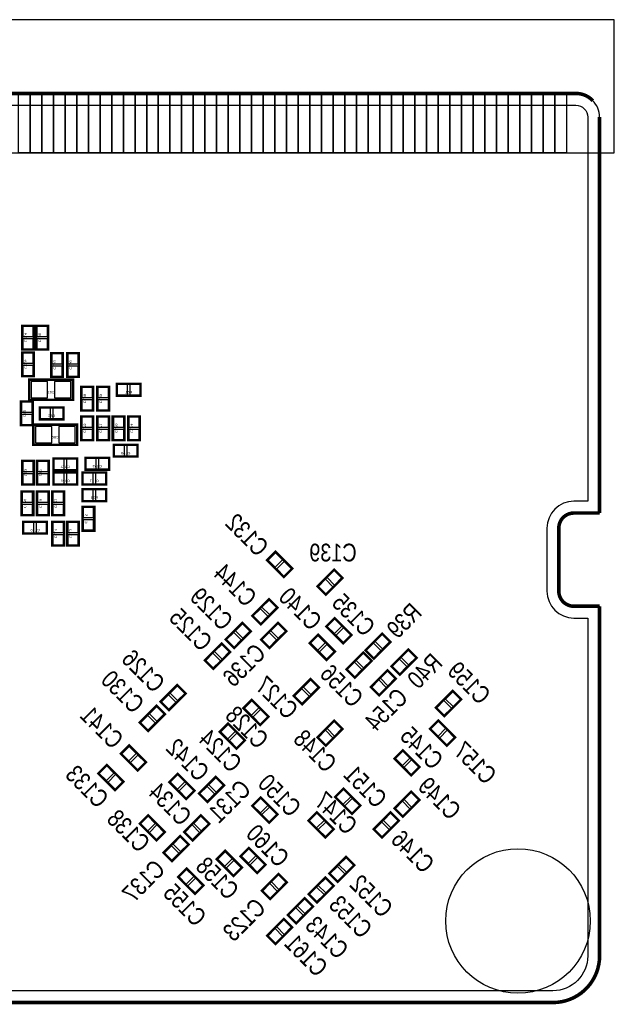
# Model space of a CAD drawing. Extents: x -1.1 to 70.2, y -0.1 to 42.2.
# Tile 5 of 5: x 44.7 to 70.2, y -0.1 to 42.2. Entities that reach past the tile are written whole.
import ezdxf
from ezdxf.enums import TextEntityAlignment as Align

# ---------------------------------------------------------------- set-up
doc = ezdxf.new("R2010")
doc.units = 0
for name, color, linetype in [('BG_OUTLINE', 12, 'CONTINUOUS'), ('BG_SOLDERMASK_BOTTOM', 232, 'CONTINUOUS'), ('PG_SILKSCREEN_BOTTOM', 150, 'CONTINUOUS'), ('PIN_SOLDERMASK_BOTTOM', 85, 'CONTINUOUS'), ('RD_SILKSCREEN_BOTTOM', 254, 'CONTINUOUS'), ('RKI_ALL', 2, 'CONTINUOUS')]:
    doc.layers.add(name, color=color, linetype=linetype)

msp = doc.modelspace()

# ---------------------------------------------------------------- linework, layer by layer
at = {"layer": 'BG_OUTLINE'}
msp.add_lwpolyline([(1.999996, 0), (67.599992, 0, 0.414214), (69.599988, 1.999996), (69.599988, 16.01216), (69.599988, 16.999941), (68.49999, 16.999941, -0.414205), (67.850004, 17.649927), (67.850004, 20.349921, -0.414213), (68.49999, 20.999933), (69.599988, 20.999933), (69.599988, 37.985725, 0.201524), (69.299963, 38.699897, 0.201524), (68.585791, 38.999922), (32.049999, 38.999922)], format="xyb", dxfattribs=at)
at = {"layer": 'BG_OUTLINE', "const_width": 0.1524}
for points in [[(32.049999, 38.999922), (68.585791, 38.999922)], [(69.292902, 38.707035), (69.3071, 38.692836)], [(69.599988, 37.985725), (69.599988, 20.999933)], [(69.599988, 20.999933), (68.49999, 20.999933)], [(67.850004, 20.349921), (67.850004, 17.649927)], [(68.49999, 16.999941), (69.599988, 16.999941)], [(69.599988, 16.999941), (69.599988, 16.01216)]]:
    msp.add_lwpolyline(points, dxfattribs=at)
for points in [[(68.585791, 38.999922, -0.201524), (69.299963, 38.699897)], [(68.49999, 20.999933, 0.414213), (67.850004, 20.349921)], [(67.850004, 17.649927, 0.414205), (68.49999, 16.999941)], [(69.599988, 16.01216), (69.599988, 1.999996, -0.414214), (67.599992, 0), (1.999996, 0, -0.414214), (0, 1.999996), (0, 16.999941)]]:
    msp.add_lwpolyline(points, format="xyb", dxfattribs=at)
at = {"layer": 'BG_SOLDERMASK_BOTTOM'}
msp.add_lwpolyline([(-1.143, 42.164), (-1.143, 36.449), (70.231, 36.449), (70.231, 42.164)], close=True, dxfattribs=at)
at = {"layer": 'PG_SILKSCREEN_BOTTOM', "const_width": 0.1016}
for points in [[(44.830975, 28.016225), (44.830975, 29.032225), (45.338975, 29.032225), (45.338975, 28.016225), (44.830975, 28.016225)], [(45.440575, 28.0162), (45.440575, 29.0322), (45.948575, 29.0322), (45.948575, 28.0162), (45.440575, 28.0162)], [(44.830975, 26.8732), (44.830975, 27.8892), (45.338975, 27.8892), (45.338975, 26.8732), (44.830975, 26.8732)], [(46.0756, 26.8478), (46.0756, 27.8638), (46.5836, 27.8638), (46.5836, 26.8478), (46.0756, 26.8478)], [(46.7614, 26.8478), (46.7614, 27.8638), (47.2694, 27.8638), (47.2694, 26.8478), (46.7614, 26.8478)], [(45.1358, 25.8572), (47.0154, 25.8572), (47.0154, 26.7208), (45.1358, 26.7208), (45.1358, 25.8572)], [(47.370975, 25.4), (47.370975, 26.416), (47.878975, 26.416), (47.878975, 25.4), (47.370975, 25.4)], [(48.056775, 25.4), (48.056775, 26.416), (48.564775, 26.416), (48.564775, 25.4), (48.056775, 25.4)], [(48.895, 26.543), (49.911, 26.543), (49.911, 26.035), (48.895, 26.035), (48.895, 26.543)], [(45.288225, 25.781), (45.288225, 24.765), (44.780225, 24.765), (44.780225, 25.781), (45.288225, 25.781)], [(45.593, 25.527025), (46.609, 25.527025), (46.609, 25.019025), (45.593, 25.019025), (45.593, 25.527025)], [(47.370975, 24.13), (47.370975, 25.146), (47.878975, 25.146), (47.878975, 24.13), (47.370975, 24.13)], [(48.0568, 24.13), (48.0568, 25.146), (48.5648, 25.146), (48.5648, 24.13), (48.0568, 24.13)], [(48.717175, 24.13), (48.717175, 25.146), (49.225175, 25.146), (49.225175, 24.13), (48.717175, 24.13)], [(49.3776, 24.13), (49.3776, 25.146), (49.8856, 25.146), (49.8856, 24.13), (49.3776, 24.13)], [(45.3136, 23.9268), (47.1932, 23.9268), (47.1932, 24.7904), (45.3136, 24.7904), (45.3136, 23.9268)], [(48.768, 23.9268), (49.784, 23.9268), (49.784, 23.4188), (48.768, 23.4188), (48.768, 23.9268)], [(45.339, 23.241), (45.339, 22.225), (44.831, 22.225), (44.831, 23.241), (45.339, 23.241)], [(45.974025, 23.241), (45.974025, 22.225), (45.466025, 22.225), (45.466025, 23.241), (45.974025, 23.241)], [(47.1932, 22.834575), (46.1772, 22.834575), (46.1772, 23.342575), (47.1932, 23.342575), (47.1932, 22.834575)], [(47.5488, 23.368), (48.5648, 23.368), (48.5648, 22.86), (47.5488, 22.86), (47.5488, 23.368)], [(47.1932, 22.225), (46.1772, 22.225), (46.1772, 22.733), (47.1932, 22.733), (47.1932, 22.225)], [(47.4218, 22.733025), (48.4378, 22.733025), (48.4378, 22.225025), (47.4218, 22.225025), (47.4218, 22.733025)], [(44.805575, 20.9042), (44.805575, 21.9202), (45.313575, 21.9202), (45.313575, 20.9042), (44.805575, 20.9042)], [(45.465975, 20.9042), (45.465975, 21.9202), (45.973975, 21.9202), (45.973975, 20.9042), (45.465975, 20.9042)], [(46.126375, 20.9042), (46.126375, 21.9202), (46.634375, 21.9202), (46.634375, 20.9042), (46.126375, 20.9042)], [(48.4378, 21.5138), (47.4218, 21.5138), (47.4218, 22.0218), (48.4378, 22.0218), (48.4378, 21.5138)], [(47.929825, 21.2598), (47.929825, 20.2438), (47.421825, 20.2438), (47.421825, 21.2598), (47.929825, 21.2598)], [(45.8978, 20.116775), (44.8818, 20.116775), (44.8818, 20.624775), (45.8978, 20.624775), (45.8978, 20.116775)], [(46.634425, 20.6248), (46.634425, 19.6088), (46.126425, 19.6088), (46.126425, 20.6248), (46.634425, 20.6248)], [(47.269425, 20.6248), (47.269425, 19.6088), (46.761425, 19.6088), (46.761425, 20.6248), (47.269425, 20.6248)], [(56.059578, 18.257164), (55.341164, 18.975578), (55.700371, 19.334785), (56.418785, 18.616371), (56.059578, 18.257164)], [(57.500164, 17.854422), (58.218578, 18.572836), (58.577785, 18.213629), (57.859371, 17.495215), (57.500164, 17.854422)], [(54.706164, 16.584422), (55.424578, 17.302836), (55.783785, 16.943629), (55.065371, 16.225215), (54.706164, 16.584422)], [(58.599603, 15.41239), (57.88119, 16.130803), (58.240397, 16.49001), (58.95881, 15.771597), (58.599603, 15.41239)], [(53.563164, 15.568397), (54.281578, 16.28681), (54.640785, 15.927603), (53.922371, 15.20919), (53.563164, 15.568397)], [(56.16481, 15.927603), (55.446397, 15.20919), (55.08719, 15.568397), (55.805603, 16.28681), (56.16481, 15.927603)], [(57.529197, 15.77881), (58.24761, 15.060397), (57.888403, 14.70119), (57.16999, 15.419603), (57.529197, 15.77881)], [(59.55759, 15.111197), (60.276003, 15.82961), (60.63521, 15.470403), (59.916797, 14.75199), (59.55759, 15.111197)], [(52.67419, 14.679422), (53.392603, 15.397836), (53.75181, 15.038629), (53.033397, 14.320215), (52.67419, 14.679422)], [(60.675164, 14.425422), (61.393578, 15.143836), (61.752785, 14.784629), (61.034371, 14.066215), (60.675164, 14.425422)], [(59.82241, 14.657603), (59.103997, 13.93919), (58.74479, 14.298397), (59.463203, 15.01681), (59.82241, 14.657603)], [(56.484164, 13.155422), (57.202578, 13.873836), (57.561785, 13.514629), (56.843371, 12.796215), (56.484164, 13.155422)], [(59.786164, 13.536422), (60.504578, 14.254836), (60.863785, 13.895629), (60.145371, 13.177215), (59.786164, 13.536422)], [(51.846785, 13.260629), (51.128371, 12.542215), (50.769164, 12.901422), (51.487578, 13.619836), (51.846785, 13.260629)], [(62.580164, 12.647422), (63.298578, 13.365836), (63.657785, 13.006629), (62.939371, 12.288215), (62.580164, 12.647422)], [(50.957836, 12.371578), (50.239422, 11.653164), (49.880215, 12.012371), (50.598629, 12.730785), (50.957836, 12.371578)], [(54.684422, 12.98481), (55.402836, 12.266397), (55.043629, 11.90719), (54.325215, 12.625603), (54.684422, 12.98481)], [(53.668422, 11.968836), (54.386836, 11.250422), (54.027629, 10.891215), (53.309215, 11.609629), (53.668422, 11.968836)], [(57.500164, 11.377422), (58.218578, 12.095836), (58.577785, 11.736629), (57.859371, 11.018215), (57.500164, 11.377422)], [(63.044578, 11.018164), (62.326164, 11.736578), (62.685371, 12.095785), (63.403785, 11.377371), (63.044578, 11.018164)], [(49.426622, 11.029036), (50.145036, 10.310622), (49.785829, 9.951415), (49.067415, 10.669829), (49.426622, 11.029036)], [(61.161422, 10.825836), (61.879836, 10.107422), (61.520629, 9.748215), (60.802215, 10.466629), (61.161422, 10.825836)], [(48.461422, 10.190836), (49.179836, 9.472422), (48.820629, 9.113215), (48.102215, 9.831629), (48.461422, 10.190836)], [(51.509422, 9.80981), (52.227836, 9.091397), (51.868629, 8.73219), (51.150215, 9.450603), (51.509422, 9.80981)], [(53.497836, 9.323578), (52.779422, 8.605164), (52.420215, 8.964371), (53.138629, 9.682785), (53.497836, 9.323578)], [(58.621397, 9.174836), (59.33981, 8.456422), (58.980603, 8.097215), (58.26219, 8.815629), (58.621397, 9.174836)], [(60.802164, 8.329422), (61.520578, 9.047836), (61.879785, 8.688629), (61.161371, 7.970215), (60.802164, 8.329422)], [(55.424603, 7.71619), (54.70619, 8.434603), (55.065397, 8.79381), (55.78381, 8.075397), (55.424603, 7.71619)], [(50.239397, 8.031836), (50.95781, 7.313422), (50.598603, 6.954215), (49.88019, 7.672629), (50.239397, 8.031836)], [(51.78519, 7.313422), (52.503603, 8.031836), (52.86281, 7.672629), (52.144397, 6.954215), (51.78519, 7.313422)], [(57.478422, 8.15881), (58.196836, 7.440397), (57.837629, 7.08119), (57.119215, 7.799603), (57.478422, 8.15881)], [(59.913164, 7.440422), (60.631578, 8.158836), (60.990785, 7.799629), (60.272371, 7.081215), (59.913164, 7.440422)], [(50.896164, 6.424422), (51.614578, 7.142836), (51.973785, 6.783629), (51.255371, 6.065215), (50.896164, 6.424422)], [(53.541422, 6.507836), (54.259836, 5.789422), (53.900629, 5.430215), (53.182215, 6.148629), (53.541422, 6.507836)], [(54.916578, 5.557164), (54.198164, 6.275578), (54.557371, 6.634785), (55.275785, 5.916371), (54.916578, 5.557164)], [(59.085836, 5.894578), (58.367422, 5.176164), (58.008215, 5.535371), (58.726629, 6.253785), (59.085836, 5.894578)], [(51.890422, 5.745836), (52.608836, 5.027422), (52.249629, 4.668215), (51.531215, 5.386629), (51.890422, 5.745836)], [(56.19021, 5.158003), (55.471797, 4.43959), (55.11259, 4.798797), (55.831003, 5.51721), (56.19021, 5.158003)], [(58.196836, 5.005578), (57.478422, 4.287164), (57.119215, 4.646371), (57.837629, 5.364785), (58.196836, 5.005578)], [(57.307836, 4.116578), (56.589422, 3.398164), (56.230215, 3.757371), (56.948629, 4.475785), (57.307836, 4.116578)], [(56.41881, 3.227578), (55.700397, 2.509164), (55.34119, 2.868371), (56.059603, 3.586785), (56.41881, 3.227578)]]:
    msp.add_lwpolyline(points, dxfattribs=at)
at = {"layer": 'PIN_SOLDERMASK_BOTTOM'}
for points in [[(45.175005, 38.999922), (45.175005, 36.449914), (44.675006, 36.449914), (44.675006, 38.999922)], [(45.675004, 38.999922), (45.675004, 36.449914), (45.175005, 36.449914), (45.175005, 38.999922)], [(46.175003, 38.999922), (46.175003, 36.449914), (45.675004, 36.449914), (45.675004, 38.999922)], [(46.675002, 38.999922), (46.675002, 36.449914), (46.175003, 36.449914), (46.175003, 38.999922)], [(47.175001, 38.999922), (47.175001, 36.449914), (46.675002, 36.449914), (46.675002, 38.999922)], [(47.675, 38.999922), (47.675, 36.449914), (47.175001, 36.449914), (47.175001, 38.999922)], [(48.174999, 38.999922), (48.174999, 36.449914), (47.675, 36.449914), (47.675, 38.999922)], [(48.674998, 38.999922), (48.674998, 36.449914), (48.174999, 36.449914), (48.174999, 38.999922)], [(49.174997, 38.999922), (49.174997, 36.449914), (48.674998, 36.449914), (48.674998, 38.999922)], [(49.674996, 38.999922), (49.674996, 36.449914), (49.174997, 36.449914), (49.174997, 38.999922)], [(50.174995, 38.999922), (50.174995, 36.449914), (49.674996, 36.449914), (49.674996, 38.999922)], [(50.674994, 38.999922), (50.674994, 36.449914), (50.174995, 36.449914), (50.174995, 38.999922)], [(51.174993, 38.999922), (51.174993, 36.449914), (50.674994, 36.449914), (50.674994, 38.999922)], [(51.674992, 38.999922), (51.674992, 36.449914), (51.174993, 36.449914), (51.174993, 38.999922)], [(52.174991, 38.999922), (52.174991, 36.449914), (51.674992, 36.449914), (51.674992, 38.999922)], [(52.67499, 38.999922), (52.67499, 36.449914), (52.174991, 36.449914), (52.174991, 38.999922)], [(53.174989, 38.999922), (53.174989, 36.449914), (52.67499, 36.449914), (52.67499, 38.999922)], [(53.674988, 38.999922), (53.674988, 36.449914), (53.174989, 36.449914), (53.174989, 38.999922)], [(54.174987, 38.999922), (54.174987, 36.449914), (53.674988, 36.449914), (53.674988, 38.999922)], [(54.674986, 38.999922), (54.674986, 36.449914), (54.174987, 36.449914), (54.174987, 38.999922)], [(55.174985, 38.999922), (55.174985, 36.449914), (54.674986, 36.449914), (54.674986, 38.999922)], [(55.674984, 38.999922), (55.674984, 36.449914), (55.174985, 36.449914), (55.174985, 38.999922)], [(56.174983, 38.999922), (56.174983, 36.449914), (55.674984, 36.449914), (55.674984, 38.999922)], [(56.674982, 38.999922), (56.674982, 36.449914), (56.174983, 36.449914), (56.174983, 38.999922)], [(57.175006, 38.999922), (57.175006, 36.449914), (56.675007, 36.449914), (56.675007, 38.999922)], [(57.675005, 38.999922), (57.675005, 36.449914), (57.175006, 36.449914), (57.175006, 38.999922)], [(58.175004, 38.999922), (58.175004, 36.449914), (57.675005, 36.449914), (57.675005, 38.999922)], [(58.675003, 38.999922), (58.675003, 36.449914), (58.175004, 36.449914), (58.175004, 38.999922)], [(59.175002, 38.999922), (59.175002, 36.449914), (58.675003, 36.449914), (58.675003, 38.999922)], [(59.675001, 38.999922), (59.675001, 36.449914), (59.175002, 36.449914), (59.175002, 38.999922)], [(60.175, 38.999922), (60.175, 36.449914), (59.675001, 36.449914), (59.675001, 38.999922)], [(60.674999, 38.999922), (60.674999, 36.449914), (60.175, 36.449914), (60.175, 38.999922)], [(61.174998, 38.999922), (61.174998, 36.449914), (60.674999, 36.449914), (60.674999, 38.999922)], [(61.674997, 38.999922), (61.674997, 36.449914), (61.174998, 36.449914), (61.174998, 38.999922)], [(62.174996, 38.999922), (62.174996, 36.449914), (61.674997, 36.449914), (61.674997, 38.999922)], [(62.674995, 38.999922), (62.674995, 36.449914), (62.174996, 36.449914), (62.174996, 38.999922)], [(63.174994, 38.999922), (63.174994, 36.449914), (62.674995, 36.449914), (62.674995, 38.999922)], [(63.674993, 38.999922), (63.674993, 36.449914), (63.174994, 36.449914), (63.174994, 38.999922)], [(64.174992, 38.999922), (64.174992, 36.449914), (63.674993, 36.449914), (63.674993, 38.999922)], [(64.674991, 38.999922), (64.674991, 36.449914), (64.174992, 36.449914), (64.174992, 38.999922)], [(65.17499, 38.999922), (65.17499, 36.449914), (64.674991, 36.449914), (64.674991, 38.999922)], [(65.674989, 38.999922), (65.674989, 36.449914), (65.17499, 36.449914), (65.17499, 38.999922)], [(66.174988, 38.999922), (66.174988, 36.449914), (65.674989, 36.449914), (65.674989, 38.999922)], [(66.674987, 38.999922), (66.674987, 36.449914), (66.174988, 36.449914), (66.174988, 38.999922)], [(67.174986, 38.999922), (67.174986, 36.449914), (66.674987, 36.449914), (66.674987, 38.999922)], [(67.674985, 38.999922), (67.674985, 36.449914), (67.174986, 36.449914), (67.174986, 38.999922)], [(68.174984, 38.999922), (68.174984, 36.449914), (67.674985, 36.449914), (67.674985, 38.999922)], [(44.859931, 28.574263), (45.310019, 28.574263), (45.310019, 29.024351), (44.859931, 29.024351)], [(45.469531, 28.574238), (45.919619, 28.574238), (45.919619, 29.024326), (45.469531, 29.024326)], [(44.859931, 28.024099), (45.310019, 28.024099), (45.310019, 28.474187), (44.859931, 28.474187)], [(45.469531, 28.024074), (45.919619, 28.024074), (45.919619, 28.474162), (45.469531, 28.474162)], [(44.859931, 27.431238), (45.310019, 27.431238), (45.310019, 27.881326), (44.859931, 27.881326)], [(46.104556, 27.405838), (46.554644, 27.405838), (46.554644, 27.855926), (46.104556, 27.855926)], [(46.790356, 27.405838), (47.240444, 27.405838), (47.240444, 27.855926), (46.790356, 27.855926)], [(44.859931, 26.881074), (45.310019, 26.881074), (45.310019, 27.331162), (44.859931, 27.331162)], [(46.104556, 26.855674), (46.554644, 26.855674), (46.554644, 27.305762), (46.104556, 27.305762)], [(46.790356, 26.855674), (47.240444, 26.855674), (47.240444, 27.305762), (46.790356, 27.305762)], [(45.225233, 26.639495), (45.225233, 25.938505), (45.926223, 25.938505), (45.926223, 26.639495)], [(46.224977, 26.639495), (46.224977, 25.938505), (46.925967, 25.938505), (46.925967, 26.639495)], [(47.399931, 25.958038), (47.850019, 25.958038), (47.850019, 26.408126), (47.399931, 26.408126)], [(48.085731, 25.958038), (48.535819, 25.958038), (48.535819, 26.408126), (48.085731, 26.408126)], [(48.902874, 26.514044), (48.902874, 26.063956), (49.352962, 26.063956), (49.352962, 26.514044)], [(49.453038, 26.514044), (49.453038, 26.063956), (49.903126, 26.063956), (49.903126, 26.514044)], [(45.259269, 25.773126), (44.809181, 25.773126), (44.809181, 25.323038), (45.259269, 25.323038)], [(47.399931, 25.407874), (47.850019, 25.407874), (47.850019, 25.857962), (47.399931, 25.857962)], [(48.085731, 25.407874), (48.535819, 25.407874), (48.535819, 25.857962), (48.085731, 25.857962)], [(45.600874, 25.498069), (45.600874, 25.047981), (46.050962, 25.047981), (46.050962, 25.498069)], [(46.151038, 25.498069), (46.151038, 25.047981), (46.601126, 25.047981), (46.601126, 25.498069)], [(45.259269, 25.222962), (44.809181, 25.222962), (44.809181, 24.772874), (45.259269, 24.772874)], [(47.399931, 24.688038), (47.850019, 24.688038), (47.850019, 25.138126), (47.399931, 25.138126)], [(48.085756, 24.688038), (48.535844, 24.688038), (48.535844, 25.138126), (48.085756, 25.138126)], [(48.746131, 24.688038), (49.196219, 24.688038), (49.196219, 25.138126), (48.746131, 25.138126)], [(49.406556, 24.688038), (49.856644, 24.688038), (49.856644, 25.138126), (49.406556, 25.138126)], [(45.403033, 24.709095), (45.403033, 24.008105), (46.104023, 24.008105), (46.104023, 24.709095)], [(46.402777, 24.709095), (46.402777, 24.008105), (47.103767, 24.008105), (47.103767, 24.709095)], [(47.399931, 24.137874), (47.850019, 24.137874), (47.850019, 24.587962), (47.399931, 24.587962)], [(48.085756, 24.137874), (48.535844, 24.137874), (48.535844, 24.587962), (48.085756, 24.587962)], [(48.746131, 24.137874), (49.196219, 24.137874), (49.196219, 24.587962), (48.746131, 24.587962)], [(49.406556, 24.137874), (49.856644, 24.137874), (49.856644, 24.587962), (49.406556, 24.587962)], [(48.775874, 23.897844), (48.775874, 23.447756), (49.225962, 23.447756), (49.225962, 23.897844)], [(49.326038, 23.897844), (49.326038, 23.447756), (49.776126, 23.447756), (49.776126, 23.897844)], [(45.310044, 23.233126), (44.859956, 23.233126), (44.859956, 22.783038), (45.310044, 22.783038)], [(45.945069, 23.233126), (45.494981, 23.233126), (45.494981, 22.783038), (45.945069, 22.783038)], [(46.635162, 22.863531), (46.635162, 23.313619), (46.185074, 23.313619), (46.185074, 22.863531)], [(47.185326, 22.863531), (47.185326, 23.313619), (46.735238, 23.313619), (46.735238, 22.863531)], [(47.556674, 23.339044), (47.556674, 22.888956), (48.006762, 22.888956), (48.006762, 23.339044)], [(48.106838, 23.339044), (48.106838, 22.888956), (48.556926, 22.888956), (48.556926, 23.339044)], [(45.310044, 22.682962), (44.859956, 22.682962), (44.859956, 22.232874), (45.310044, 22.232874)], [(45.945069, 22.682962), (45.494981, 22.682962), (45.494981, 22.232874), (45.945069, 22.232874)], [(46.635162, 22.253956), (46.635162, 22.704044), (46.185074, 22.704044), (46.185074, 22.253956)], [(47.185326, 22.253956), (47.185326, 22.704044), (46.735238, 22.704044), (46.735238, 22.253956)], [(47.429674, 22.704069), (47.429674, 22.253981), (47.879762, 22.253981), (47.879762, 22.704069)], [(47.979838, 22.704069), (47.979838, 22.253981), (48.429926, 22.253981), (48.429926, 22.704069)], [(47.879762, 21.542756), (47.879762, 21.992844), (47.429674, 21.992844), (47.429674, 21.542756)], [(48.429926, 21.542756), (48.429926, 21.992844), (47.979838, 21.992844), (47.979838, 21.542756)], [(44.834531, 21.462238), (45.284619, 21.462238), (45.284619, 21.912326), (44.834531, 21.912326)], [(45.494931, 21.462238), (45.945019, 21.462238), (45.945019, 21.912326), (45.494931, 21.912326)], [(46.155331, 21.462238), (46.605419, 21.462238), (46.605419, 21.912326), (46.155331, 21.912326)], [(44.834531, 20.912074), (45.284619, 20.912074), (45.284619, 21.362162), (44.834531, 21.362162)], [(45.494931, 20.912074), (45.945019, 20.912074), (45.945019, 21.362162), (45.494931, 21.362162)], [(46.155331, 20.912074), (46.605419, 20.912074), (46.605419, 21.362162), (46.155331, 21.362162)], [(47.900869, 21.251926), (47.450781, 21.251926), (47.450781, 20.801838), (47.900869, 20.801838)], [(47.900869, 20.701762), (47.450781, 20.701762), (47.450781, 20.251674), (47.900869, 20.251674)], [(45.339762, 20.145731), (45.339762, 20.595819), (44.889674, 20.595819), (44.889674, 20.145731)], [(45.889926, 20.145731), (45.889926, 20.595819), (45.439838, 20.595819), (45.439838, 20.145731)], [(46.605469, 20.616926), (46.155381, 20.616926), (46.155381, 20.166838), (46.605469, 20.166838)], [(47.240469, 20.616926), (46.790381, 20.616926), (46.790381, 20.166838), (47.240469, 20.166838)], [(46.605469, 20.066762), (46.155381, 20.066762), (46.155381, 19.616674), (46.605469, 19.616674)], [(47.240469, 20.066762), (46.790381, 20.066762), (46.790381, 19.616674), (47.240469, 19.616674)], [(55.685461, 18.672228), (56.003722, 18.990488), (55.685461, 19.308748), (55.367201, 18.990488)], [(56.074488, 18.283201), (56.392748, 18.601461), (56.074488, 18.919722), (55.756228, 18.601461)], [(57.915228, 18.228539), (58.233488, 17.910278), (58.551748, 18.228539), (58.233488, 18.546799)], [(57.526201, 17.839512), (57.844461, 17.521252), (58.162722, 17.839512), (57.844461, 18.157772)], [(55.121228, 16.958539), (55.439488, 16.640278), (55.757748, 16.958539), (55.439488, 17.276799)], [(54.732201, 16.569512), (55.050461, 16.251252), (55.368722, 16.569512), (55.050461, 16.887772)], [(53.978228, 15.942513), (54.296488, 15.624253), (54.614748, 15.942513), (54.296488, 16.260773)], [(56.138773, 15.942513), (55.820513, 16.260773), (55.502253, 15.942513), (55.820513, 15.624253)], [(58.225487, 15.827453), (58.543747, 16.145713), (58.225487, 16.463973), (57.907227, 16.145713)], [(58.614513, 15.438427), (58.932773, 15.756687), (58.614513, 16.074947), (58.296253, 15.756687)], [(53.589201, 15.553487), (53.907461, 15.235227), (54.225722, 15.553487), (53.907461, 15.871747)], [(55.749747, 15.553487), (55.431487, 15.871747), (55.113227, 15.553487), (55.431487, 15.235227)], [(57.514287, 15.752773), (57.196027, 15.434513), (57.514287, 15.116253), (57.832547, 15.434513)], [(59.972653, 15.485313), (60.290913, 15.167053), (60.609173, 15.485313), (60.290913, 15.803573)], [(53.089253, 15.053539), (53.407513, 14.735278), (53.725773, 15.053539), (53.407513, 15.371799)], [(57.903313, 15.363747), (57.585053, 15.045487), (57.903313, 14.727227), (58.221573, 15.045487)], [(59.583627, 15.096287), (59.901887, 14.778027), (60.220147, 15.096287), (59.901887, 15.414547)], [(52.700227, 14.664512), (53.018487, 14.346252), (53.336747, 14.664512), (53.018487, 14.982772)], [(59.796373, 14.672513), (59.478113, 14.990773), (59.159853, 14.672513), (59.478113, 14.354253)], [(61.090228, 14.799539), (61.408488, 14.481278), (61.726748, 14.799539), (61.408488, 15.117799)], [(59.407347, 14.283487), (59.089087, 14.601747), (58.770827, 14.283487), (59.089087, 13.965227)], [(60.701201, 14.410512), (61.019461, 14.092252), (61.337722, 14.410512), (61.019461, 14.728772)], [(60.201228, 13.910539), (60.519488, 13.592278), (60.837748, 13.910539), (60.519488, 14.228799)], [(51.820748, 13.275539), (51.502488, 13.593799), (51.184228, 13.275539), (51.502488, 12.957278)], [(56.899228, 13.529539), (57.217488, 13.211278), (57.535748, 13.529539), (57.217488, 13.847799)], [(59.812201, 13.521512), (60.130461, 13.203252), (60.448722, 13.521512), (60.130461, 13.839772)], [(51.431722, 12.886512), (51.113461, 13.204772), (50.795201, 12.886512), (51.113461, 12.568252)], [(56.510201, 13.140512), (56.828461, 12.822252), (57.146722, 13.140512), (56.828461, 13.458772)], [(62.995228, 13.021539), (63.313488, 12.703278), (63.631748, 13.021539), (63.313488, 13.339799)], [(50.931799, 12.386488), (50.613539, 12.704748), (50.295278, 12.386488), (50.613539, 12.068228)], [(54.669512, 12.958773), (54.351252, 12.640513), (54.669512, 12.322253), (54.987772, 12.640513)], [(62.606201, 12.632512), (62.924461, 12.314252), (63.242722, 12.632512), (62.924461, 12.950772)], [(50.542772, 11.997461), (50.224512, 12.315722), (49.906252, 11.997461), (50.224512, 11.679201)], [(55.058539, 12.569747), (54.740278, 12.251487), (55.058539, 11.933227), (55.376799, 12.251487)], [(53.653512, 11.942799), (53.335252, 11.624539), (53.653512, 11.306278), (53.971772, 11.624539)], [(57.915228, 11.751539), (58.233488, 11.433278), (58.551748, 11.751539), (58.233488, 12.069799)], [(62.670461, 11.433228), (62.988722, 11.751488), (62.670461, 12.069748), (62.352201, 11.751488)], [(54.042539, 11.553772), (53.724278, 11.235512), (54.042539, 10.917252), (54.360799, 11.235512)], [(57.526201, 11.362512), (57.844461, 11.044252), (58.162722, 11.362512), (57.844461, 11.680772)], [(63.059488, 11.044201), (63.377748, 11.362461), (63.059488, 11.680722), (62.741228, 11.362461)], [(49.411712, 11.002999), (49.093452, 10.684739), (49.411712, 10.366478), (49.729972, 10.684739)], [(49.800739, 10.613972), (49.482478, 10.295712), (49.800739, 9.977452), (50.118999, 10.295712)], [(61.146512, 10.799799), (60.828252, 10.481539), (61.146512, 10.163278), (61.464772, 10.481539)], [(48.446512, 10.164799), (48.128252, 9.846539), (48.446512, 9.528278), (48.764772, 9.846539)], [(61.535539, 10.410772), (61.217278, 10.092512), (61.535539, 9.774252), (61.853799, 10.092512)], [(48.835539, 9.775772), (48.517278, 9.457512), (48.835539, 9.139252), (49.153799, 9.457512)], [(51.494512, 9.783773), (51.176252, 9.465513), (51.494512, 9.147253), (51.812772, 9.465513)], [(51.883539, 9.394747), (51.565278, 9.076487), (51.883539, 8.758227), (52.201799, 9.076487)], [(53.471799, 9.338488), (53.153539, 9.656748), (52.835278, 9.338488), (53.153539, 9.020228)], [(53.082772, 8.949461), (52.764512, 9.267722), (52.446252, 8.949461), (52.764512, 8.631201)], [(58.606487, 9.148799), (58.288227, 8.830539), (58.606487, 8.512278), (58.924747, 8.830539)], [(61.217228, 8.703539), (61.535488, 8.385278), (61.853748, 8.703539), (61.535488, 9.021799)], [(55.050487, 8.131253), (55.368747, 8.449513), (55.050487, 8.767773), (54.732227, 8.449513)], [(58.995513, 8.759772), (58.677253, 8.441512), (58.995513, 8.123252), (59.313773, 8.441512)], [(60.828201, 8.314512), (61.146461, 7.996252), (61.464722, 8.314512), (61.146461, 8.632772)], [(55.439513, 7.742227), (55.757773, 8.060487), (55.439513, 8.378747), (55.121253, 8.060487)], [(57.463512, 8.132773), (57.145252, 7.814513), (57.463512, 7.496253), (57.781772, 7.814513)], [(60.328228, 7.814539), (60.646488, 7.496278), (60.964748, 7.814539), (60.646488, 8.132799)], [(50.224487, 8.005799), (49.906227, 7.687539), (50.224487, 7.369278), (50.542747, 7.687539)], [(50.613513, 7.616772), (50.295253, 7.298512), (50.613513, 6.980252), (50.931773, 7.298512)], [(51.811227, 7.298512), (52.129487, 6.980252), (52.447747, 7.298512), (52.129487, 7.616772)], [(52.200253, 7.687539), (52.518513, 7.369278), (52.836773, 7.687539), (52.518513, 8.005799)], [(57.852539, 7.743747), (57.534278, 7.425487), (57.852539, 7.107227), (58.170799, 7.425487)], [(59.939201, 7.425512), (60.257461, 7.107252), (60.575722, 7.425512), (60.257461, 7.743772)], [(51.311228, 6.798539), (51.629488, 6.480278), (51.947748, 6.798539), (51.629488, 7.116799)], [(50.922201, 6.409512), (51.240461, 6.091252), (51.558722, 6.409512), (51.240461, 6.727772)], [(53.526512, 6.481799), (53.208252, 6.163539), (53.526512, 5.845278), (53.844772, 6.163539)], [(54.542461, 5.972228), (54.860722, 6.290488), (54.542461, 6.608748), (54.224201, 6.290488)], [(53.915539, 6.092772), (53.597278, 5.774512), (53.915539, 5.456252), (54.233799, 5.774512)], [(54.931488, 5.583201), (55.249748, 5.901461), (54.931488, 6.219722), (54.613228, 5.901461)], [(59.059799, 5.909488), (58.741539, 6.227748), (58.423278, 5.909488), (58.741539, 5.591228)], [(51.875512, 5.719799), (51.557252, 5.401539), (51.875512, 5.083278), (52.193772, 5.401539)], [(58.670772, 5.520461), (58.352512, 5.838722), (58.034252, 5.520461), (58.352512, 5.202201)], [(52.264539, 5.330772), (51.946278, 5.012512), (52.264539, 4.694252), (52.582799, 5.012512)], [(55.775147, 4.783887), (55.456887, 5.102147), (55.138627, 4.783887), (55.456887, 4.465627)], [(56.164173, 5.172913), (55.845913, 5.491173), (55.527653, 5.172913), (55.845913, 4.854653)], [(58.170799, 5.020488), (57.852539, 5.338748), (57.534278, 5.020488), (57.852539, 4.702228)], [(57.781772, 4.631461), (57.463512, 4.949722), (57.145252, 4.631461), (57.463512, 4.313201)], [(57.281799, 4.131488), (56.963539, 4.449748), (56.645278, 4.131488), (56.963539, 3.813228)], [(56.892772, 3.742461), (56.574512, 4.060722), (56.256252, 3.742461), (56.574512, 3.424201)], [(56.392773, 3.242488), (56.074513, 3.560748), (55.756253, 3.242488), (56.074513, 2.924228)], [(56.003747, 2.853461), (55.685487, 3.171722), (55.367227, 2.853461), (55.685487, 2.535201)]]:
    msp.add_lwpolyline(points, close=True, dxfattribs=at)
msp.add_circle((66.099995, 3.499993), 3.099994, dxfattribs=at)
at = {"layer": 'RKI_ALL'}
msp.add_lwpolyline([(32.308013, 38.491922), (68.585791, 38.491922, -0.204222), (68.940705, 38.34064, -0.204223), (69.091988, 37.985725), (69.091988, 21.507933), (68.49999, 21.507933, 0.414207), (67.342004, 20.349947), (67.342004, 17.649927, 0.414209), (68.49999, 16.491941), (69.091988, 16.491941), (69.091988, 1.999996, -0.414214), (67.599992, 0.508), (1.999996, 0.508, -0.414214)], format="xyb", dxfattribs=at)

# ---------------------------------------------------------------- texts
at = {"layer": 'RD_SILKSCREEN_BOTTOM', "text_generation_flag": 2}
for s, height, rotation, width, p in [('C214', 0.1, 270, 1.254001, (44.932575, 28.524225)), ('C186', 0.1, 270, 1.254001, (45.542175, 28.5242)), ('C216', 0.1, 270, 1.254001, (44.932575, 27.3812)), ('C183', 0.1, 270, 1.254001, (46.1772, 27.3558)), ('C180', 0.1, 270, 1.254001, (46.863, 27.3558)), ('C188', 0.1, 270, 1.254001, (47.472575, 25.908)), ('C189', 0.1, 270, 1.254001, (48.158375, 25.908)), ('C90', 0.1, 270, 1.254001, (44.881825, 25.273)), ('C173', 0.1, 270, 1.254001, (47.472575, 24.638)), ('C171', 0.1, 270, 1.254001, (48.1584, 24.638)), ('C179', 0.1, 270, 1.254001, (48.818775, 24.638)), ('C174', 0.1, 270, 1.254001, (49.4792, 24.638)), ('C83', 0.1, 270, 1.254001, (44.9326, 22.733)), ('C82', 0.1, 270, 1.254001, (45.567625, 22.733)), ('C120', 0.1, 270, 1.254001, (44.907175, 21.4122)), ('C119', 0.1, 270, 1.254001, (45.567575, 21.4122)), ('C121', 0.1, 270, 1.254001, (46.227975, 21.4122)), ('C115', 0.1, 270, 1.254001, (47.523425, 20.7518)), ('C132', 0.762, 315, 0.833333, (54.213582, 19.796582)), ('C114', 0.1, 270, 1.254001, (46.228025, 20.1168)), ('C113', 0.1, 270, 1.254001, (46.863025, 20.1168)), ('C144', 0.762, 315, 0.833333, (53.705582, 17.637582)), ('C129', 0.762, 315, 0.833333, (52.689582, 16.621582)), ('C140', 0.762, 315, 0.833333, (56.499582, 16.621582)), ('C135', 0.762, 315, 0.833333, (58.785582, 16.367582)), ('C125', 0.762, 315, 0.833333, (51.800608, 15.732608)), ('R39', 0.762, 45, 0.833333, (61.483418, 16.113582)), ('C136', 0.762, 45, 0.833333, (54.625418, 14.208582)), ('C126', 0.762, 315, 0.833333, (49.768582, 13.954582)), ('R40', 0.762, 45, 0.833333, (62.372418, 13.954582)), ('C156', 0.762, 315, 0.833333, (58.277582, 13.319582)), ('C159', 0.762, 315, 0.833333, (63.738582, 13.446582)), ('C130', 0.762, 315, 0.833333, (48.879582, 13.065582)), ('C127', 0.762, 315, 0.833333, (55.483582, 12.811582)), ('C154', 0.762, 45, 0.833333, (60.721418, 12.303582)), ('C128', 0.762, 315, 0.833333, (54.213582, 11.541582)), ('C141', 0.762, 315, 0.833333, (47.990582, 11.541582)), ('C145', 0.762, 315, 0.833333, (61.706582, 10.652582)), ('C124', 0.762, 315, 0.833333, (53.070582, 10.525582)), ('C148', 0.762, 315, 0.833333, (57.134582, 10.525582)), ('C142', 0.762, 315, 0.833333, (51.673582, 10.144582)), ('C157', 0.762, 315, 0.833333, (63.992582, 10.017582)), ('C133', 0.762, 315, 0.833333, (47.355582, 9.001582)), ('C150', 0.762, 315, 0.833333, (55.610582, 8.620582)), ('C151', 0.762, 315, 0.833333, (59.293582, 9.001582)), ('C134', 0.762, 315, 0.833333, (50.911608, 8.239608)), ('C131', 0.762, 45, 0.833333, (53.990418, 8.366582)), ('C149', 0.762, 315, 0.833333, (62.468582, 8.493582)), ('C147', 0.762, 315, 0.833333, (58.023582, 7.858582)), ('C138', 0.762, 315, 0.833333, (49.133582, 7.096582)), ('C160', 0.762, 315, 0.833333, (55.102582, 6.461582)), ('C146', 0.762, 315, 0.833333, (61.325582, 6.207582)), ('C137', 0.762, 45, 0.833333, (50.307418, 4.937582)), ('C158', 0.762, 315, 0.833333, (52.943582, 5.064582)), ('C155', 0.762, 315, 0.833333, (51.546582, 3.921582)), ('C152', 0.762, 315, 0.833333, (59.547608, 4.302608)), ('C123', 0.762, 45, 0.833333, (54.625392, 3.286608)), ('C153', 0.762, 315, 0.833333, (58.658582, 3.413582)), ('C143', 0.762, 315, 0.833333, (57.642582, 2.524582)), ('C161', 0.762, 315, 0.833333, (56.753582, 1.762582))]:
    msp.add_text(s, height=height, rotation=rotation, dxfattribs=dict(at, width=width)).set_placement(p, align=Align.CENTER)
for s, height, width, p in [('C91', 0.1, 1.254001, (46.0756, 26.1366)), ('R51', 0.1, 1.254001, (49.403, 26.1366)), ('C85', 0.1, 1.254001, (46.101, 25.120625)), ('C86', 0.1, 1.254001, (46.2534, 24.2062)), ('C168', 0.1, 1.254001, (49.276, 23.5204)), ('C172', 0.1, 1.254001, (46.6852, 22.936175)), ('C169', 0.1, 1.254001, (48.0568, 22.9616)), ('C122', 0.1, 1.254001, (46.6852, 22.3266)), ('C117', 0.1, 1.254001, (47.9298, 22.326625)), ('R38', 0.1, 1.254001, (47.9298, 21.6154)), ('C116', 0.1, 1.254001, (45.3898, 20.218375)), ('C139', 0.762, 0.833333, (58.166, 18.923))]:
    msp.add_text(s, height=height, dxfattribs=dict(at, width=width)).set_placement(p, align=Align.CENTER)

doc.saveas('drawing.dxf')
